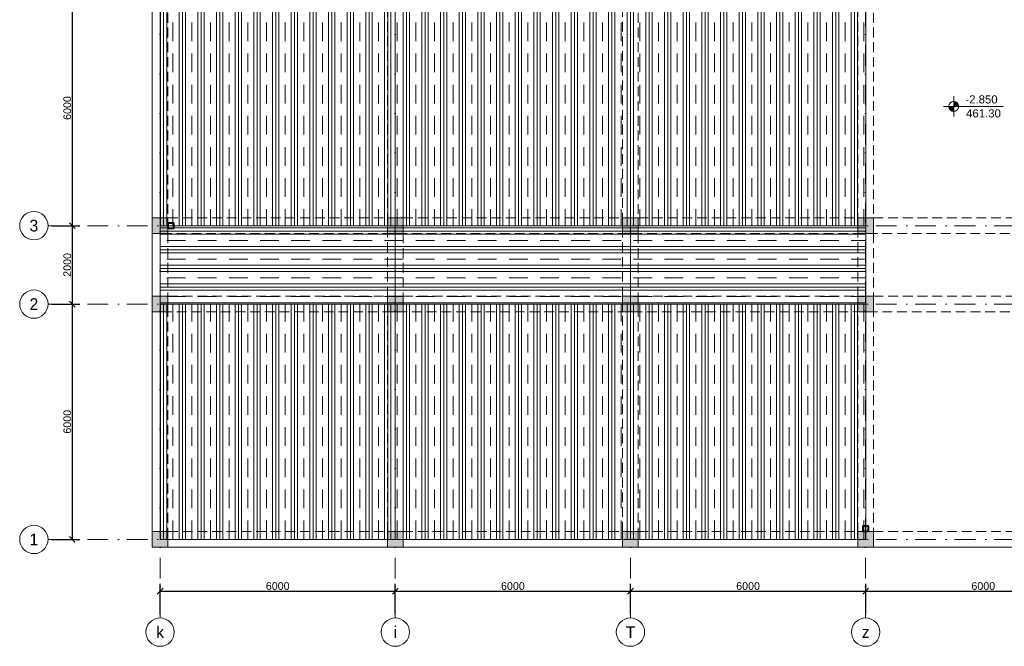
# Model space of a CAD drawing. Header units: millimetres. Extents: x 48648 to 1383473, y 421442 to 1155884.
# Tile 115 of 118: x 148648 to 173766, y 1117253 to 1133229. Entities that reach past the tile are written whole.
import ezdxf

# ---------------------------------------------------------------- set-up
doc = ezdxf.new("R2010")
doc.units = ezdxf.units.MM
doc.header["$PDMODE"] = 1
doc.linetypes.add('DOT___DASHED', pattern=[670.277762, 352.777767, -176.388884, 0, -141.111112])
doc.linetypes.add('HIDDEN', pattern=[0.375, 0.25, -0.125])
doc.layers.get('0').update_dxf_attribs({"lineweight": 5})
doc.layers.get('Defpoints').update_dxf_attribs({"color": 6, "lineweight": 5})
doc.layers.add('Interior - Furniture', color=7, linetype='Continuous')
doc.layers.add('Interior - Furniture _Pen_No__28', color=7, linetype='Continuous', lineweight=35, true_color=0xa80f02)
doc.styles.add('Arial', font='arial.ttf')
doc.styles.add('SPDS', font='arial.ttf')
doc.styles.get("Standard").update_dxf_attribs({"font": 'acadmtavr.ttf'})
doc.dimstyles.new('M 150', dxfattribs={"dimscale": 200, "dimtxt": 1.3, "dimasz": 1, "dimexe": 1.25, "dimexo": 0.625, "dimgap": 0.2, "dimtad": 1, "dimdec": 0, "dimrnd": 5, "dimtxsty": 'SPDS', "dimblk": 'OBLIQUE', "dimcen": 2.5, "dimclrd": 5, "dimclre": 5, "dimclrt": 5, "dimadec": 0, "dimazin": 2, "dimtfac": 1, "dimtdec": 0, "dimtmove": 0, "dimatfit": 3, "dimfxl": 1, "dimtolj": 1, "dimtzin": 0, "dimarcsym": 0})

# ---------------------------------------------------------------- blocks, each defined once
blk = doc.blocks.new('_Oblique')
at = {"color": 0, "linetype": 'ByBlock', "lineweight": -2}
blk.add_line((-0.5, -0.5), (0.5, 0.5), dxfattribs=at)
blk = doc.blocks.new('*D7')
at = {"color": 5, "lineweight": -2, "transparency": 16777216}
for p, q in [((49465, 835931), (50179, 835931)), ((49991, 829931), (49991, 835931)), ((49465, 829931), (50179, 829931))]:
    blk.add_line(p, q, dxfattribs=at)
at = {"layer": 'Defpoints', "color": 0, "lineweight": 30, "transparency": 16777216}
for p in [(49372, 835931), (49991, 835931), (49372, 829931)]:
    blk.add_point(p, dxfattribs=at)
at = {"color": 5, "lineweight": -2, "transparency": 16777216, "xscale": 150, "yscale": 150, "zscale": 150}
for p, rotation in [((49991, 835931), 90), ((49991, 829931), 270)]:
    blk.add_blockref('_Oblique', p, dxfattribs=dict(at, rotation=rotation))
at = {"color": 5, "lineweight": 13, "transparency": 16777216, "insert": (49862, 832931), "char_height": 195, "attachment_point": 5, "rotation": 90, "style": 'SPDS'}
blk.add_mtext('\\A1;6000', dxfattribs=at)
blk = doc.blocks.new('*D8')
at = {"color": 5, "lineweight": -2, "transparency": 16777216}
for p, q in [((49465, 829931), (50179, 829931)), ((49991, 827932), (49991, 829931)), ((49465, 827932), (50179, 827932))]:
    blk.add_line(p, q, dxfattribs=at)
at = {"layer": 'Defpoints', "color": 0, "lineweight": 30, "transparency": 16777216}
for p in [(49372, 829931), (49991, 829931), (49372, 827932)]:
    blk.add_point(p, dxfattribs=at)
at = {"color": 5, "lineweight": -2, "transparency": 16777216, "xscale": 150, "yscale": 150, "zscale": 150}
for p, rotation in [((49991, 829931), 90), ((49991, 827932), 270)]:
    blk.add_blockref('_Oblique', p, dxfattribs=dict(at, rotation=rotation))
at = {"color": 5, "lineweight": 13, "transparency": 16777216, "insert": (49862, 828931), "char_height": 195, "attachment_point": 5, "rotation": 90, "style": 'SPDS'}
blk.add_mtext('\\A1;2000', dxfattribs=at)
blk = doc.blocks.new('*D9')
at = {"color": 5, "lineweight": -2, "transparency": 16777216}
for p, q in [((49465, 827932), (50179, 827932)), ((49991, 821932), (49991, 827932)), ((49465, 821932), (50179, 821932))]:
    blk.add_line(p, q, dxfattribs=at)
at = {"layer": 'Defpoints', "color": 0, "lineweight": 30, "transparency": 16777216}
for p in [(49372, 827932), (49991, 827932), (49372, 821932)]:
    blk.add_point(p, dxfattribs=at)
at = {"color": 5, "lineweight": -2, "transparency": 16777216, "xscale": 150, "yscale": 150, "zscale": 150}
for p, rotation in [((49991, 827932), 90), ((49991, 821932), 270)]:
    blk.add_blockref('_Oblique', p, dxfattribs=dict(at, rotation=rotation))
at = {"color": 5, "lineweight": 13, "transparency": 16777216, "insert": (49862, 824932), "char_height": 195, "attachment_point": 5, "rotation": 90, "style": 'SPDS'}
blk.add_mtext('\\A1;6000', dxfattribs=at)
blk = doc.blocks.new('*D10')
at = {"color": 5, "lineweight": -2, "transparency": 16777216}
for p, q in [((52230, 820024), (52230, 820800)), ((58230, 820024), (58230, 820800)), ((52230, 820613), (58230, 820613))]:
    blk.add_line(p, q, dxfattribs=at)
at = {"layer": 'Defpoints', "color": 0, "lineweight": 30, "transparency": 16777216}
for p in [(58230, 820613), (52230, 819931), (58230, 819931)]:
    blk.add_point(p, dxfattribs=at)
at = {"color": 5, "lineweight": -2, "transparency": 16777216, "xscale": 150, "yscale": 150, "zscale": 150, "rotation": 180}
blk.add_blockref('_Oblique', (52230, 820613), dxfattribs=at)
at = {"color": 5, "lineweight": -2, "transparency": 16777216, "xscale": 150, "yscale": 150, "zscale": 150}
blk.add_blockref('_Oblique', (58230, 820613), dxfattribs=at)
at = {"color": 5, "lineweight": 13, "transparency": 16777216, "insert": (55230, 820742), "char_height": 195, "attachment_point": 5, "style": 'SPDS'}
blk.add_mtext('\\A1;6000', dxfattribs=at)
blk = doc.blocks.new('*D11')
at = {"color": 5, "lineweight": -2, "transparency": 16777216}
for p, q in [((58230, 820024), (58230, 820800)), ((64230, 820024), (64230, 820800)), ((58230, 820613), (64230, 820613))]:
    blk.add_line(p, q, dxfattribs=at)
at = {"layer": 'Defpoints', "color": 0, "lineweight": 30, "transparency": 16777216}
for p in [(64230, 820613), (58230, 819931), (64230, 819931)]:
    blk.add_point(p, dxfattribs=at)
at = {"color": 5, "lineweight": -2, "transparency": 16777216, "xscale": 150, "yscale": 150, "zscale": 150, "rotation": 180}
blk.add_blockref('_Oblique', (58230, 820613), dxfattribs=at)
at = {"color": 5, "lineweight": -2, "transparency": 16777216, "xscale": 150, "yscale": 150, "zscale": 150}
blk.add_blockref('_Oblique', (64230, 820613), dxfattribs=at)
at = {"color": 5, "lineweight": 13, "transparency": 16777216, "insert": (61230, 820742), "char_height": 195, "attachment_point": 5, "style": 'SPDS'}
blk.add_mtext('\\A1;6000', dxfattribs=at)
blk = doc.blocks.new('*D12')
at = {"color": 5, "lineweight": -2, "transparency": 16777216}
for p, q in [((64230, 820024), (64230, 820800)), ((70230, 820024), (70230, 820800)), ((64230, 820613), (70230, 820613))]:
    blk.add_line(p, q, dxfattribs=at)
at = {"layer": 'Defpoints', "color": 0, "lineweight": 30, "transparency": 16777216}
for p in [(70230, 820613), (64230, 819931), (70230, 819931)]:
    blk.add_point(p, dxfattribs=at)
at = {"color": 5, "lineweight": -2, "transparency": 16777216, "xscale": 150, "yscale": 150, "zscale": 150, "rotation": 180}
blk.add_blockref('_Oblique', (64230, 820613), dxfattribs=at)
at = {"color": 5, "lineweight": -2, "transparency": 16777216, "xscale": 150, "yscale": 150, "zscale": 150}
blk.add_blockref('_Oblique', (70230, 820613), dxfattribs=at)
at = {"color": 5, "lineweight": 13, "transparency": 16777216, "insert": (67230, 820742), "char_height": 195, "attachment_point": 5, "style": 'SPDS'}
blk.add_mtext('\\A1;6000', dxfattribs=at)
blk = doc.blocks.new('*D13')
at = {"color": 5, "lineweight": -2, "transparency": 16777216}
for p, q in [((70230, 820024), (70230, 820800)), ((76230, 820024), (76230, 820800)), ((70230, 820613), (76230, 820613))]:
    blk.add_line(p, q, dxfattribs=at)
at = {"layer": 'Defpoints', "color": 0, "lineweight": 30, "transparency": 16777216}
for p in [(76230, 820613), (70230, 819931), (76230, 819931)]:
    blk.add_point(p, dxfattribs=at)
at = {"color": 5, "lineweight": -2, "transparency": 16777216, "xscale": 150, "yscale": 150, "zscale": 150, "rotation": 180}
blk.add_blockref('_Oblique', (70230, 820613), dxfattribs=at)
at = {"color": 5, "lineweight": -2, "transparency": 16777216, "xscale": 150, "yscale": 150, "zscale": 150}
blk.add_blockref('_Oblique', (76230, 820613), dxfattribs=at)
at = {"color": 5, "lineweight": 13, "transparency": 16777216, "insert": (73230, 820742), "char_height": 195, "attachment_point": 5, "style": 'SPDS'}
blk.add_mtext('\\A1;6000', dxfattribs=at)
blk = doc.blocks.new('SHS Hot-Finished Column 19')
at = {"layer": 'Interior - Furniture', "linetype": 'Continuous', "lineweight": 0, "true_color": 0xffffff}
h = blk.add_hatch(dxfattribs=at)
h.set_pattern_fill('STEEL', style=0, pattern_type=2)
h.set_pattern_definition([(45, (0, 0), (-159.1, 159.1), []), (45, (-53.03, 53.03), (-159.1, 159.1), [])])
h.paths.add_polyline_path([(-75, -75), (75, -75), (75, 75), (-75, 75)])
h.paths.add_polyline_path([(-67, -67), (-67, 67), (67, 67), (67, -67)], flags=0)
at = {"layer": 'Interior - Furniture _Pen_No__28', "linetype": 'Continuous'}
for p, q in [((75, 75), (-75, 75)), ((-75, 75), (-75, -75)), ((-67, -67), (-67, 67)), ((-67, 67), (67, 67)), ((67, 67), (67, -67)), ((75, -75), (75, 75)), ((-75, -75), (75, -75)), ((67, -67), (-67, -67))]:
    blk.add_line(p, q, dxfattribs=at)
blk = doc.blocks.new('663634656698')
at = {"lineweight": 20}
h = blk.add_hatch(dxfattribs=at)
h.set_pattern_fill('CLAY', color=252, scale=100, angle=90)
h.paths.add_polyline_path([(152230, 835931), (158230, 835931), (158230, 829931), (152230, 829931)])
h = blk.add_hatch(dxfattribs=at)
h.set_pattern_fill('CLAY', color=252, scale=100, angle=90)
h.paths.add_polyline_path([(158230, 835931), (164230, 835931), (164230, 829931), (158230, 829931)])
h = blk.add_hatch(dxfattribs=at)
h.set_pattern_fill('CLAY', color=252, scale=100, angle=90)
h.paths.add_polyline_path([(164230, 835931), (170230, 835931), (170230, 829931), (164230, 829931)])
h = blk.add_hatch(color=7, dxfattribs=at)
h.dxf.hatch_style = 1
h.paths.add_polyline_path([(152430, 829731), (152430, 830131), (152030, 830131), (152030, 829731)])
h = blk.add_hatch(dxfattribs=at)
h.set_pattern_fill('CLAY', color=252, scale=100)
h.paths.add_polyline_path([(152230, 829931), (158230, 829931), (158230, 827932), (152230, 827932)])
h = blk.add_hatch(color=7, dxfattribs=at)
h.dxf.hatch_style = 1
h.paths.add_polyline_path([(158430, 829731), (158430, 830131), (158030, 830131), (158030, 829731)])
h = blk.add_hatch(dxfattribs=at)
h.set_pattern_fill('CLAY', color=252, scale=100)
h.paths.add_polyline_path([(158230, 829931), (164230, 829931), (164230, 827932), (158230, 827932)])
h = blk.add_hatch(color=7, dxfattribs=at)
h.dxf.hatch_style = 1
h.paths.add_polyline_path([(164430, 829731), (164430, 830131), (164030, 830131), (164030, 829731)])
h = blk.add_hatch(dxfattribs=at)
h.set_pattern_fill('CLAY', color=252, scale=100)
h.paths.add_polyline_path([(164230, 829931), (170230, 829931), (170230, 827932), (164230, 827932)])
h = blk.add_hatch(color=7, dxfattribs=at)
h.dxf.hatch_style = 1
h.paths.add_polyline_path([(170430, 829731), (170430, 830131), (170030, 830131), (170030, 829731)])
h = blk.add_hatch(color=7, dxfattribs=at)
h.dxf.hatch_style = 1
h.paths.add_polyline_path([(152430, 827732), (152430, 828132), (152030, 828132), (152030, 827732)])
h = blk.add_hatch(dxfattribs=at)
h.set_pattern_fill('CLAY', color=252, scale=100, angle=90)
h.paths.add_polyline_path([(152230, 827932), (158230, 827932), (158230, 821932), (152230, 821932)])
h = blk.add_hatch(color=7, dxfattribs=at)
h.dxf.hatch_style = 1
h.paths.add_polyline_path([(158430, 827732), (158430, 828132), (158030, 828132), (158030, 827732)])
h = blk.add_hatch(dxfattribs=at)
h.set_pattern_fill('CLAY', color=252, scale=100, angle=90)
h.paths.add_polyline_path([(158230, 827932), (164230, 827932), (164230, 821932), (158230, 821932)])
h = blk.add_hatch(color=7, dxfattribs=at)
h.dxf.hatch_style = 1
h.paths.add_polyline_path([(164430, 827732), (164430, 828132), (164030, 828132), (164030, 827732)])
h = blk.add_hatch(dxfattribs=at)
h.set_pattern_fill('CLAY', color=252, scale=100, angle=90)
h.paths.add_polyline_path([(164230, 827932), (170230, 827932), (170230, 821932), (164230, 821932)])
h = blk.add_hatch(color=7, dxfattribs=at)
h.dxf.hatch_style = 1
h.paths.add_polyline_path([(170430, 827732), (170430, 828132), (170030, 828132), (170030, 827732)])
h = blk.add_hatch(color=7, dxfattribs=at)
h.dxf.hatch_style = 1
h.paths.add_polyline_path([(152430, 821732), (152430, 822132), (152030, 822132), (152030, 821732)])
h = blk.add_hatch(color=7, dxfattribs=at)
h.dxf.hatch_style = 1
h.paths.add_polyline_path([(158430, 821732), (158430, 822132), (158030, 822132), (158030, 821732)])
h = blk.add_hatch(color=7, dxfattribs=at)
h.dxf.hatch_style = 1
h.paths.add_polyline_path([(164430, 821732), (164430, 822132), (164030, 822132), (164030, 821732)])
h = blk.add_hatch(color=7, dxfattribs=at)
h.dxf.hatch_style = 1
h.paths.add_polyline_path([(170430, 821732), (170430, 822132), (170030, 822132), (170030, 821732)])
at = {"color": 7, "lineweight": 20}
for points in [[(152030, 854131), (190430, 854131), (190430, 848131), (192980, 848131), (192980, 835731), (190430, 835731), (190430, 821732), (152030, 821732)], [(152030, 830131), (152430, 830131), (152430, 829731), (152030, 829731)], [(158030, 830131), (158430, 830131), (158430, 829731), (158030, 829731)], [(164030, 830131), (164430, 830131), (164430, 829731), (164030, 829731)], [(170030, 830131), (170430, 830131), (170430, 829731), (170030, 829731)], [(152030, 828132), (152430, 828132), (152430, 827732), (152030, 827732)], [(158030, 828132), (158430, 828132), (158430, 827732), (158030, 827732)], [(164030, 828132), (164430, 828132), (164430, 827732), (164030, 827732)], [(170030, 828132), (170430, 828132), (170430, 827732), (170030, 827732)], [(152030, 822132), (152430, 822132), (152430, 821732), (152030, 821732)], [(158030, 822132), (158430, 822132), (158430, 821732), (158030, 821732)], [(164030, 822132), (164430, 822132), (164430, 821732), (164030, 821732)], [(170030, 822132), (170430, 822132), (170430, 821732), (170030, 821732)]]:
    blk.add_lwpolyline(points, close=True, dxfattribs=at)
at = {"color": 7, "linetype": 'HIDDEN', "lineweight": 20, "ltscale": 1000}
for points in [[(152030, 853731), (152430, 853731), (152430, 822132), (152030, 822132)], [(158030, 853731), (158430, 853731), (158430, 822132), (158030, 822132)], [(164030, 853731), (164430, 853731), (164430, 822132), (164030, 822132)], [(170030, 853731), (170430, 853731), (170430, 822132), (170030, 822132)], [(152429, 830131), (190029, 830131), (190029, 829731), (152429, 829731)], [(152430, 828132), (190030, 828132), (190030, 827732), (152430, 827732)], [(152430, 822132), (190030, 822132), (190030, 821732), (152430, 821732)]]:
    blk.add_lwpolyline(points, close=True, dxfattribs=at)
at = {"color": 8, "lineweight": 20}
for points in [[(152230, 835931), (158230, 835931), (158230, 829931), (152230, 829931)], [(158230, 835931), (164230, 835931), (164230, 829931), (158230, 829931)], [(164230, 835931), (170230, 835931), (170230, 829931), (164230, 829931)], [(152230, 829931), (158230, 829931), (158230, 827932), (152230, 827932)], [(158230, 829931), (164230, 829931), (164230, 827932), (158230, 827932)], [(164230, 829931), (170230, 829931), (170230, 827932), (164230, 827932)], [(152230, 827932), (158230, 827932), (158230, 821932), (152230, 821932)], [(158230, 827932), (164230, 827932), (164230, 821932), (158230, 821932)], [(164230, 827932), (170230, 827932), (170230, 821932), (164230, 821932)]]:
    blk.add_lwpolyline(points, close=True, dxfattribs=at)
at = {"color": 1, "lineweight": 20, "const_width": 20}
for points in [[(158180, 830131), (158030, 830131), (158030, 829981)], [(158280, 830131), (158430, 830131), (158430, 829981)], [(164180, 830131), (164030, 830131), (164030, 829981)], [(164280, 830131), (164430, 830131), (164430, 829981)], [(170180, 830131), (170030, 830131), (170030, 829981)], [(170280, 830131), (170430, 830131), (170430, 829981)], [(158180, 829731), (158030, 829731), (158030, 829881)], [(158280, 829731), (158430, 829731), (158430, 829881)], [(164180, 829731), (164030, 829731), (164030, 829881)], [(164280, 829731), (164430, 829731), (164430, 829881)], [(170180, 829731), (170030, 829731), (170030, 829881)], [(170280, 829731), (170430, 829731), (170430, 829881)], [(158180, 828132), (158030, 828132), (158030, 827982)], [(158280, 828132), (158430, 828132), (158430, 827982)], [(164180, 828132), (164030, 828132), (164030, 827982)], [(164280, 828132), (164430, 828132), (164430, 827982)], [(170180, 828132), (170030, 828132), (170030, 827982)], [(170280, 828132), (170430, 828132), (170430, 827982)], [(158180, 827732), (158030, 827732), (158030, 827882)], [(158280, 827732), (158430, 827732), (158430, 827882)], [(164180, 827732), (164030, 827732), (164030, 827882)], [(164280, 827732), (164430, 827732), (164430, 827882)], [(170180, 827732), (170030, 827732), (170030, 827882)], [(170280, 827732), (170430, 827732), (170430, 827882)]]:
    blk.add_lwpolyline(points, dxfattribs=at)
at = {"layer": 'Interior - Furniture', "color": 104, "linetype": 'Continuous', "lineweight": 20, "true_color": 0x029e21, "zscale": 1000}
for p in [(152505, 829931), (170230, 822207)]:
    blk.add_blockref('SHS Hot-Finished Column 19', p, dxfattribs=at)
blk = doc.blocks.new('231412343145436')
at = {"lineweight": 20, "transparency": 33554687}
h = blk.add_hatch(color=1, dxfattribs=at)
h.dxf.hatch_style = 1
edge = h.paths.add_edge_path(flags=16)
edge.add_arc((254314, 838775), 8, 180, 270)
edge.add_line((254314, 838767), (254436, 838767))
edge.add_arc((254436, 838775), 8, 270, 360)
edge.add_line((254444, 838775), (254444, 838897))
edge.add_arc((254436, 838897), 8, 0, 90)
edge.add_line((254436, 838905), (254314, 838905))
edge.add_arc((254314, 838897), 8, 90, 180)
edge.add_line((254306, 838897), (254306, 838775))
edge = h.paths.add_edge_path()
edge.add_arc((254314, 838775), 14, 180, 270)
edge.add_line((254314, 838761), (254436, 838761))
edge.add_arc((254436, 838775), 14, 270, 360)
edge.add_line((254450, 838775), (254450, 838897))
edge.add_arc((254436, 838897), 14, 0, 90)
edge.add_line((254436, 838911), (254314, 838911))
edge.add_arc((254314, 838897), 14, 90, 180)
edge.add_line((254300, 838897), (254300, 838775))
at = {"color": 1, "lineweight": 20}
for points in [[(254300, 838775, 0.414214), (254314, 838761), (254436, 838761, 0.414214), (254450, 838775), (254450, 838897, 0.414214), (254436, 838911), (254314, 838911, 0.414214), (254300, 838897)], [(254306, 838775, 0.414214), (254314, 838767), (254436, 838767, 0.414214), (254444, 838775), (254444, 838897, 0.414214), (254436, 838905), (254314, 838905, 0.414214), (254306, 838897)]]:
    blk.add_lwpolyline(points, format="xyb", close=True, dxfattribs=at)
blk = doc.blocks.new('555234523452346')
at = {"color": 5, "linetype": 'DOT___DASHED', "lineweight": 13, "ltscale": 1.5}
for points in [[(52229.5, 819930.7), (52229.5, 855746.3)], [(58229.5, 819930.7), (58229.5, 855746.3)], [(64229.5, 819930.7), (64229.5, 855746.3)], [(70229.5, 819930.7), (70229.5, 855746.3)], [(49371.6, 829931.2), (95994.8, 829931.2)], [(49371.6, 827931.6), (95994.8, 827931.6)], [(49371.6, 821931.6), (95994.8, 821931.6)]]:
    blk.add_lwpolyline(points, dxfattribs=at)
at = {"color": 5, "lineweight": 13}
for centre in [(49009.9, 829931.2), (49009.9, 827931.6), (49009.9, 821931.6), (52229.5, 819568.9), (58229.5, 819568.9), (64229.5, 819568.9), (70229.5, 819568.9)]:
    blk.add_circle(centre, 361.8, dxfattribs=at)
at = {"color": 5, "lineweight": 13, "char_height": 300, "width": 200.136, "attachment_point": 5, "style": 'Arial'}
for s, insert in [('{\\fAcadMtavr|b0|i0|c0|p2;3}', (49009.9, 829931.2)), ('{\\fAcadMtavr|b0|i0|c0|p2;2}', (49009.9, 827931.6)), ('{\\fAcadMtavr|b0|i0|c0|p2;1}', (49009.9, 821931.6)), ('{\\fAcadMtavr|b0|i0|c0|p2;k}', (52229.5, 819568.9)), ('{\\fAcadMtavr|b0|i0|c0|p2;i}', (58229.5, 819568.9)), ('{\\fAcadMtavr|b0|i0|c0|p2;T}', (64229.5, 819568.9)), ('{\\fAcadMtavr|b0|i0|c0|p2;z}', (70229.5, 819568.9))]:
    blk.add_mtext(s, dxfattribs=dict(at, insert=insert))
at = {"color": 5, "lineweight": 13}
for base, p1, p2, picture, middle in [((49991.4197, 835930.7334), (49371.6449, 829931.1717), (49371.6449, 835930.7334), '*D7', (49861.858, 832930.9525)), ((49991.4, 829931.2), (49371.6, 827931.6), (49371.6, 829931.2), '*D8', (49861.9, 828931.4)), ((49991.4, 827931.6), (49371.6, 821931.6), (49371.6, 827931.6), '*D9', (49861.9, 824931.6))]:
    dim = blk.add_linear_dim(base=base, p1=p1, p2=p2, angle=90, dimstyle='M 150', override={"dimscale": 150, "dimtmove": 1}, dxfattribs=at)
    dim.commit()
    dim.dimension.update_dxf_attribs({"geometry": picture, "text_midpoint": middle})
for base, p1, p2, picture, middle in [((58229.5, 820612.5), (52229.5, 819930.7), (58229.5, 819930.7), '*D10', (55229.5, 820742.1)), ((64229.5, 820612.5), (58229.5, 819930.7), (64229.5, 819930.7), '*D11', (61229.5, 820742.1)), ((70229.5, 820612.5), (64229.5, 819930.7), (70229.5, 819930.7), '*D12', (67229.5, 820742.1)), ((76229.5, 820612.5), (70229.5, 819930.7), (76229.5, 819930.7), '*D13', (73229.5, 820742.1))]:
    dim = blk.add_linear_dim(base=base, p1=p1, p2=p2, dimstyle='M 150', override={"dimscale": 150, "dimtmove": 1}, dxfattribs=at)
    dim.commit()
    dim.dimension.update_dxf_attribs({"geometry": picture, "text_midpoint": middle})

msp = doc.modelspace()

# ---------------------------------------------------------------- hatches: boundary and pattern name
h = msp.add_hatch(color=5)
h.paths.add_polyline_path([(172603.5, 1131018.9, 0.4142136), (172474.8, 1131147.6), (172474.8, 1131018.9)])
h.paths.add_polyline_path([(172474.8, 1130890.2), (172474.8, 1131018.9), (172346.1, 1131018.9, 0.4142136)])

# ---------------------------------------------------------------- linework, layer by layer
at = {"color": 5}
for p, q in [((172474.8, 1131276.3), (172474.8, 1130761.5)), ((173733.3, 1131018.9), (172217.4, 1131018.9))]:
    msp.add_line(p, q, dxfattribs=at)
msp.add_circle((172474.8, 1131018.9), 128.7, dxfattribs=at)

# ---------------------------------------------------------------- block references
at = {"color": 6, "lineweight": 30}
msp.add_blockref('555234523452346', (100000, 298046.1), dxfattribs=at)

# ---------------------------------------------------------------- texts
at = {"color": 7, "lineweight": 20, "char_height": 208, "width": 674.079, "attachment_point": 5}
for s, insert in [('{\\fArial|b0|i0|c0|p34;\\C5;-2.850}', (173184.3, 1131195.6)), ('{\\fArial|b0|i0|c0|p34;\\C1;461.30}', (173235.3, 1130839.2))]:
    msp.add_mtext(s, dxfattribs=dict(at, insert=insert))

# ---------------------------------------------------------------- next in the draw order: block references
at = {"color": 7, "lineweight": 20}
msp.add_blockref('663634656698', (0, 298046.1), dxfattribs=at)

# ---------------------------------------------------------------- next in the draw order: block references
at = {"color": 1, "lineweight": 20}
for p in [(-101869.8, 289141.3), (-84145.4, 281416.7)]:
    msp.add_blockref('231412343145436', p, dxfattribs=at)

doc.saveas('drawing.dxf')
